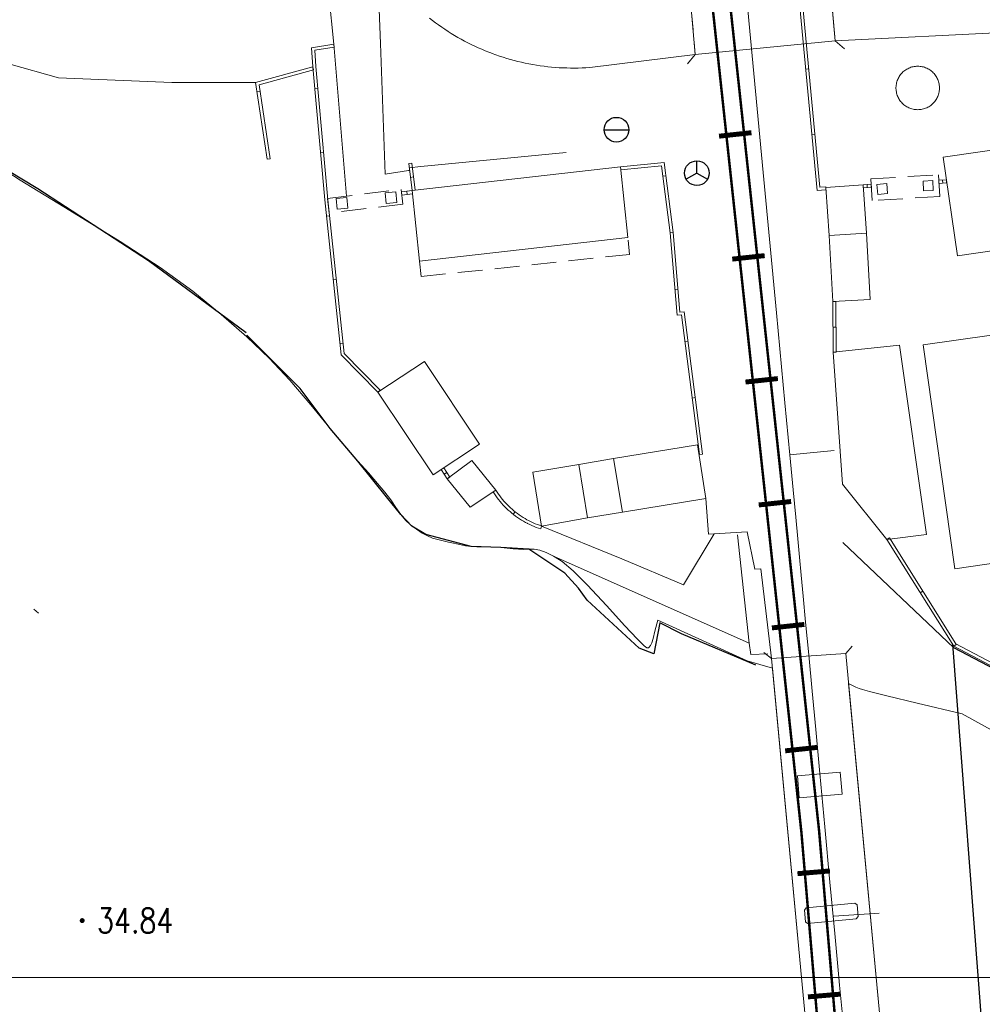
# Model space of a CAD drawing. Extents: x 39508475 to 39522402, y 3783947 to 3795549.
# Tile 203 of 256: x 39518641 to 39518719, y 3790498 to 3790577. Entities that reach past the tile are written whole.
import ezdxf
from ezdxf.enums import TextEntityAlignment as Align

# ---------------------------------------------------------------- set-up
doc = ezdxf.new("R2010")
doc.units = 0
doc.linetypes.add('X0', pattern=[4, 3, -1])
doc.linetypes.add('X5', pattern=[3, 2, -1])
doc.layers.get('0').update_dxf_attribs({"linetype": 'CONTINUOUS'})
for name, color, linetype in [('DLDW', 14, 'CONTINUOUS'), ('DLSS', 4, 'CONTINUOUS'), ('DMTZ', 3, 'CONTINUOUS'), ('GCD', 1, 'CONTINUOUS'), ('JCDL_DMX_F', 30, 'CONTINUOUS'), ('JCDL_JMDM_F', 231, 'CONTINUOUS'), ('JCDL_JMDX_F', 231, 'CONTINUOUS'), ('JCDL_JTM', 100, 'CONTINUOUS'), ('JCDL_JTX_F', 100, 'CONTINUOUS'), ('JCDL_SXX_F', 5, 'CONTINUOUS'), ('JCDL_ZBM', 3, 'CONTINUOUS'), ('JMD', 6, 'CONTINUOUS'), ('SXSS', 5, 'CONTINUOUS'), ('断面线', 2, 'CONTINUOUS')]:
    doc.layers.add(name, color=color, linetype=linetype)
doc.layers.add('JCDL_JMDX', color=1, linetype='CONTINUOUS', lineweight=0)
doc.layers.add('JCDL_SXM', color=5, linetype='CONTINUOUS', lineweight=0)
doc.styles.add('HZ', font='rs', dxfattribs={"width": 0.8, "bigfont": 'hztxt'})
doc.linetypes.add('10422', pattern='A,2,[150,AAA.SHX,S=1,R=0,X=0,Y=1],2,[177,AAA.SHX,S=1,R=0,X=0,Y=0.8],1e-09', length=4)
doc.linetypes.add('X19', pattern='A,4.5,[145,symbolx.shx,S=1,R=0,X=0,Y=1],4.5,-0.5,[146,symbolx.shx,S=1,R=0,X=0,Y=0],-0.5', length=10)
doc.linetypes.add('X35', pattern='A,2,[150,AAA.SHX,S=1,R=0,X=0,Y=1],2,[177,AAA.SHX,S=1,R=0,X=0,Y=0.8],1e-09', length=4)

# ---------------------------------------------------------------- blocks, each defined once
blk = doc.blocks.new('5321000')
at = {"color": 0}
blk.add_line((-1, 0), (1, 0), dxfattribs=at)
blk.add_circle((0, 0), 1, dxfattribs=at)
blk = doc.blocks.new('5250000')
at = {"color": 0}
for q in [(0, 1), (-0.866, -0.5), (0.866, -0.5)]:
    blk.add_line((0, 0), q, dxfattribs=at)
blk.add_circle((0, 0), 1, dxfattribs=at)
blk = doc.blocks.new('gc200')
at = {"const_width": 0.2}
blk.add_lwpolyline([(-0.1, 0, 1), (0.1, 0, 1)], format="xyb", close=True, dxfattribs=at)

msp = doc.modelspace()

# ---------------------------------------------------------------- linework, layer by layer
at = {"layer": 'DLSS', "linetype": 'Continuous', "lineweight": 0}
for points in [[(39518707.38437, 3790500), (39518707.04922, 3790503.54207), (39518706.66032, 3790507.68961), (39518706.24399, 3790512.16489), (39518705.84265, 3790516.48704), (39518705.51004, 3790520.05949), (39518705.2207, 3790523.15464), (39518704.94636, 3790526.07601), (39518704.69645, 3790528.73197), (39518704.4988, 3790530.83036), (39518704.33923, 3790532.52157), (39518704.20108, 3790533.98255), (39518704.06128, 3790535.46035), (39518703.8955, 3790537.21477), (39518703.68612, 3790539.43244), (39518703.41836, 3790542.26981), (39518703.02304, 3790546.4594), (39518702.33459, 3790553.75551), (39518701.26465, 3790565.09473), (39518699.74969, 3790581.15012), (39518695.50556, 3790626.1292), (39518691.26091, 3790671.18035), (39518690.74737, 3790676.63093), (39518690.41736, 3790680.173)], [(39518638.16971, 3790566.41096), (39518641.18958, 3790564.48909), (39518645.20425, 3790562.03692), (39518649.27575, 3790559.53109), (39518652.509, 3790557.40772), (39518655.13746, 3790555.49974), (39518657.434, 3790553.626), (39518659.51019, 3790551.80062), (39518661.31113, 3790550.07423), (39518662.98257, 3790548.29361), (39518664.67868, 3790546.30906), (39518666.26075, 3790544.40442), (39518667.50384, 3790542.92391), (39518668.49636, 3790541.76393), (39518669.34301, 3790540.8), (39518670.0819, 3790539.95582), (39518670.66969, 3790539.24558), (39518671.14893, 3790538.61388), (39518671.56924, 3790538.0002), (39518671.96424, 3790537.43252), (39518672.34845, 3790536.97356), (39518672.75689, 3790536.58934), (39518673.22299, 3790536.241), (39518673.69289, 3790535.93362), (39518674.11557, 3790535.70319), (39518674.52666, 3790535.53451), (39518674.96254, 3790535.40831), (39518675.39873, 3790535.30118), (39518675.81097, 3790535.20411), (39518676.23581, 3790535.10884), (39518676.70899, 3790535.007), (39518677.18933, 3790534.9145), (39518677.64102, 3790534.85427), (39518678.10392, 3790534.82333), (39518678.61718, 3790534.81678), (39518679.13193, 3790534.81369), (39518679.60041, 3790534.79577), (39518680.06264, 3790534.76012), (39518680.559, 3790534.705), (39518681.0471, 3790534.65183), (39518681.47829, 3790534.62353)], [(39518707.013, 3790542.609), (39518703.41836, 3790542.26981)], [(39518681.47829, 3790534.62353), (39518681.8882, 3790534.61948), (39518682.31386, 3790534.6375), (39518682.75006, 3790534.6339), (39518683.19952, 3790534.54868), (39518683.70536, 3790534.36717), (39518684.307, 3790534.08099), (39518685.01028, 3790533.64212), (39518685.89791, 3790532.88714), (39518687.06793, 3790531.71956), (39518688.60002, 3790530.06981), (39518690.08628, 3790528.44637), (39518691.08416, 3790527.37763), (39518691.64687, 3790526.80918), (39518691.856, 3790526.654), (39518691.92984, 3790526.65214), (39518691.98444, 3790526.65949), (39518692.02333, 3790526.67748), (39518692.05107, 3790526.70687), (39518692.07618, 3790526.74268), (39518692.10526, 3790526.78478), (39518692.14134, 3790526.83764), (39518692.187, 3790526.905), (39518692.25074, 3790527.05138), (39518692.35473, 3790527.40102), (39518692.51196, 3790528.00327), (39518692.73201, 3790528.89101), (39518699.95399, 3790525.60301), (39518702.01492, 3790525.00438), (39518704.36906, 3790500), (39518630.65931, 3790500)], [(39518704.18, 3790514.529), (39518704.02699, 3790516.301), (39518707.48364, 3790516.59945), (39518707.63664, 3790514.82745), (39518704.18, 3790514.529)], [(39518704.74, 3790505.617), (39518708.68, 3790506.01199), (39518708.84715, 3790505.86552), (39518708.94814, 3790504.91777), (39518708.78901, 3790504.74267), (39518704.84901, 3790504.34768), (39518704.68, 3790504.492), (39518704.60301, 3790505.44199), (39518704.74, 3790505.617)], [(39518710.64007, 3790505.19576), (39518706.978, 3790504.94906)], [(39518711.7971, 3790454.55747), (39518710.29448, 3790469.92384), (39518709.19133, 3790481.23229), (39518708.41733, 3790489.207), (39518707.88067, 3790494.78939), (39518707.44478, 3790499.36153), (39518707.38437, 3790500)]]:
    msp.add_lwpolyline(points, dxfattribs=at)
at = {"layer": 'DLSS', "color": 7, "linetype": 'Continuous', "const_width": 0.2, "flags": 128}
msp.add_lwpolyline([(39518694.36451, 3790604.5731), (39518704.35254, 3790511.72739), (39518717.22405, 3790360.34453)], dxfattribs=at)
at = {"layer": 'DLSS', "linetype": 'Continuous', "flags": 128}
for points, const_width in [([(39518695.79128, 3790604.72658), (39518705.78103, 3790511.86494), (39518718.69323, 3790360.00339)], 0.2), ([(39518700.31143, 3790568.31818), (39518697.69155, 3790568.03634)], 0.4), ([(39518701.38103, 3790558.37555), (39518698.76115, 3790558.09371)], 0.4), ([(39518702.45063, 3790548.43291), (39518699.83074, 3790548.15107)], 0.4), ([(39518703.52022, 3790538.49028), (39518700.90034, 3790538.20844)], 0.4), ([(39518704.58982, 3790528.54764), (39518701.96993, 3790528.26581)], 0.4), ([(39518705.65941, 3790518.60501), (39518703.03953, 3790518.32317)], 0.4), ([(39518706.65994, 3790508.61005), (39518704.03442, 3790508.38681)], 0.4), ([(39518707.50715, 3790498.646), (39518704.88162, 3790498.42276)], 0.4)]:
    msp.add_lwpolyline(points, dxfattribs=dict(at, const_width=const_width))
at = {"layer": 'DMTZ', "linetype": 'X35', "lineweight": 0}
for points in [[(39518667.58093, 3790563.18858), (39518666.54701, 3790575.47201), (39518666.131, 3790579.495), (39518665.49599, 3790585.288), (39518660.66101, 3790620.208)], [(39518620.755, 3790586.08099), (39518626.853, 3790579.77501), (39518631.155, 3790576.387), (39518636.22001, 3790575.007), (39518644.27401, 3790572.757), (39518653.45499, 3790572.39001), (39518660.219, 3790572.379)], [(39518670.08499, 3790581.759), (39518670.31, 3790575.54501), (39518670.706, 3790564.96899), (39518672.577, 3790565.258), (39518672.67532, 3790565.27318)], [(39518695.77301, 3790574.647), (39518687.235, 3790573.596), (39518686.92739, 3790573.57545), (39518686.61945, 3790573.56041), (39518686.31131, 3790573.55048), (39518686.00304, 3790573.54565), (39518685.69474, 3790573.54593), (39518685.38648, 3790573.55131), (39518685.07836, 3790573.5618), (39518684.77045, 3790573.57739), (39518684.46284, 3790573.59807), (39518684.15561, 3790573.62384), (39518683.84886, 3790573.6547), (39518683.54265, 3790573.69064), (39518683.23709, 3790573.73164), (39518682.93225, 3790573.77769), (39518682.62821, 3790573.82879), (39518682.32505, 3790573.88491), (39518682.02287, 3790573.94605), (39518681.72174, 3790574.01218), (39518681.42175, 3790574.08329), (39518681.12298, 3790574.15935), (39518680.82551, 3790574.24036), (39518680.52942, 3790574.32628), (39518680.23479, 3790574.41709), (39518679.94171, 3790574.51276), (39518679.65025, 3790574.61328), (39518679.3605, 3790574.71861), (39518679.236, 3790574.766), (39518679.07253, 3790574.82872), (39518678.78642, 3790574.94359), (39518678.50226, 3790575.06318), (39518678.22011, 3790575.18746), (39518677.94006, 3790575.31639), (39518677.66219, 3790575.44994), (39518677.38656, 3790575.58808), (39518677.11326, 3790575.73076), (39518676.84236, 3790575.87795), (39518676.57394, 3790576.0296), (39518676.30806, 3790576.18568), (39518676.0448, 3790576.34614), (39518675.78424, 3790576.51094), (39518675.52644, 3790576.68002), (39518675.27147, 3790576.85336), (39518675.01942, 3790577.03089), (39518674.77033, 3790577.21257), (39518674.52429, 3790577.39836), (39518674.28136, 3790577.58819)], [(39518736.69141, 3790577.13829), (39518730.8944, 3790576.89922), (39518721.12883, 3790576.43828), (39518707.08299, 3790575.742)], [(39518672.648, 3790565.48301), (39518673.572, 3790565.57301), (39518685.33899, 3790566.719)], [(39518699.177, 3790535.79699), (39518700.11501, 3790527.021), (39518700.25, 3790526.108), (39518701.635, 3790526.174)], [(39518700.11501, 3790527.021), (39518684.307, 3790534.081)]]:
    msp.add_lwpolyline(points, dxfattribs=at)
at = {"layer": 'JCDL_DMX_F', "color": 3, "linetype": 'X35', "lineweight": 0}
for points in [[(39518667.58093, 3790563.18858), (39518666.54701, 3790575.47201), (39518666.131, 3790579.495), (39518665.49599, 3790585.288), (39518660.66101, 3790620.208)], [(39518620.755, 3790586.08099), (39518626.853, 3790579.77501), (39518631.155, 3790576.387), (39518636.22001, 3790575.007), (39518644.27401, 3790572.757), (39518653.45499, 3790572.39001), (39518660.219, 3790572.379)], [(39518670.08499, 3790581.759), (39518670.31, 3790575.54501), (39518670.706, 3790564.96899), (39518672.577, 3790565.258), (39518672.67532, 3790565.27318)], [(39518695.77301, 3790574.647), (39518687.235, 3790573.596), (39518686.92739, 3790573.57545), (39518686.61945, 3790573.56041), (39518686.31131, 3790573.55048), (39518686.00304, 3790573.54565), (39518685.69474, 3790573.54593), (39518685.38648, 3790573.55131), (39518685.07836, 3790573.5618), (39518684.77045, 3790573.57739), (39518684.46284, 3790573.59807), (39518684.15561, 3790573.62384), (39518683.84886, 3790573.6547), (39518683.54265, 3790573.69064), (39518683.23709, 3790573.73164), (39518682.93225, 3790573.77769), (39518682.62821, 3790573.82879), (39518682.32505, 3790573.88491), (39518682.02287, 3790573.94605), (39518681.72174, 3790574.01218), (39518681.42175, 3790574.08329), (39518681.12298, 3790574.15935), (39518680.82551, 3790574.24036), (39518680.52942, 3790574.32628), (39518680.23479, 3790574.41709), (39518679.94171, 3790574.51276), (39518679.65025, 3790574.61328), (39518679.3605, 3790574.71861), (39518679.236, 3790574.766), (39518679.07253, 3790574.82872), (39518678.78642, 3790574.94359), (39518678.50226, 3790575.06318), (39518678.22011, 3790575.18746), (39518677.94006, 3790575.31639), (39518677.66219, 3790575.44994), (39518677.38656, 3790575.58808), (39518677.11326, 3790575.73076), (39518676.84236, 3790575.87795), (39518676.57394, 3790576.0296), (39518676.30806, 3790576.18568), (39518676.0448, 3790576.34614), (39518675.78424, 3790576.51094), (39518675.52644, 3790576.68002), (39518675.27147, 3790576.85336), (39518675.01942, 3790577.03089), (39518674.77033, 3790577.21257), (39518674.52429, 3790577.39836), (39518674.28136, 3790577.58819)], [(39518750, 3790576.91645), (39518749.16107, 3790577.03215), (39518748.18615, 3790577.1304), (39518747.18829, 3790577.18924), (39518746.08304, 3790577.21675), (39518744.89411, 3790577.2301), (39518743.58201, 3790577.23574), (39518742.01398, 3790577.23357), (39518740.07401, 3790577.224), (39518736.94142, 3790577.1486), (39518730.8944, 3790576.89922), (39518721.12883, 3790576.43828), (39518707.08299, 3790575.742)], [(39518672.648, 3790565.48301), (39518673.572, 3790565.57301), (39518685.33899, 3790566.719)], [(39518683.351, 3790536.50401), (39518689.835, 3790533.86), (39518694.826, 3790531.75599), (39518697.293, 3790535.86799)], [(39518699.177, 3790535.79699), (39518700.11501, 3790527.021), (39518700.25, 3790526.108), (39518701.635, 3790526.174)], [(39518684.307, 3790534.081), (39518700.11501, 3790527.021)]]:
    msp.add_lwpolyline(points, dxfattribs=at)
at = {"layer": 'JCDL_JMDM_F', "linetype": 'Continuous', "lineweight": 0}
msp.add_lwpolyline([(39518675.724, 3790540.314), (39518677.71675, 3790541.81511), (39518679.64601, 3790539.39899), (39518677.57501, 3790538.023), (39518675.724, 3790540.314)], dxfattribs=at)
at = {"layer": 'JCDL_JMDX', "color": 6, "linetype": 'Continuous', "lineweight": 0}
for points in [[(39518712.94981, 3790585.75465), (39518713.164, 3790583.578), (39518710.73699, 3790583.385), (39518703.706, 3790583.96899), (39518705.615, 3790563.64401), (39518706.33616, 3790563.69404)], [(39518713.19861, 3790585.77913), (39518713.43775, 3790583.34897), (39518710.73655, 3790583.13418), (39518703.98283, 3790583.69514), (39518705.84109, 3790563.91029), (39518706.31885, 3790563.94344)], [(39518666.54701, 3790575.47201), (39518664.74301, 3790575.193), (39518664.85, 3790573.643), (39518665.822, 3790562.877), (39518667.13899, 3790550.347), (39518670.11716, 3790547.32891)], [(39518666.58522, 3790575.22494), (39518665.00823, 3790574.98104), (39518665.09923, 3790573.66285), (39518666.07083, 3790562.90131), (39518667.37847, 3790550.46025), (39518670.29511, 3790547.5045)], [(39518666.54701, 3790575.47201), (39518666.58522, 3790575.22494)], [(39518664.85, 3790573.643), (39518660.219, 3790572.379), (39518661.166, 3790566.17301)], [(39518664.85, 3790573.643), (39518664.91583, 3790573.40182)], [(39518664.91583, 3790573.40182), (39518660.49974, 3790572.19649), (39518661.41314, 3790566.21072)], [(39518704.6943, 3790573.44664), (39518704.94321, 3790573.47002)], [(39518660.33043, 3790571.64874), (39518660.57757, 3790571.68646)], [(39518665.01116, 3790571.85805), (39518665.26014, 3790571.88053)], [(39518705.18845, 3790568.18546), (39518705.43736, 3790568.20884)], [(39518665.47615, 3790566.70766), (39518665.72514, 3790566.73014)], [(39518661.166, 3790566.17301), (39518661.41314, 3790566.21072)], [(39518672.604, 3790565.821), (39518672.8519, 3790565.85327)], [(39518672.604, 3790565.821), (39518672.88901, 3790563.632)], [(39518672.8519, 3790565.85327), (39518673.13691, 3790563.66428)], [(39518696.366, 3790542.322), (39518694.875, 3790553.84199), (39518694.53001, 3790553.81601), (39518693.978, 3790560.243), (39518693.245, 3790565.903), (39518689.737, 3790565.555)], [(39518689.737, 3790565.555), (39518689.76168, 3790565.30622)], [(39518696.11807, 3790542.28991), (39518694.65748, 3790553.5749), (39518694.30209, 3790553.54813), (39518693.72938, 3790560.21624), (39518693.02823, 3790565.63027), (39518689.76168, 3790565.30622)], [(39518693.384, 3790564.82965), (39518693.13607, 3790564.79754)], [(39518672.74935, 3790564.70461), (39518672.99726, 3790564.73689)], [(39518706.33616, 3790563.69404), (39518706.31885, 3790563.94344)], [(39518710.0016, 3790564.14748), (39518709.33401, 3790564.107)], [(39518709.33401, 3790564.107), (39518709.34914, 3790563.85745)], [(39518709.66113, 3790564.12683), (39518709.67626, 3790563.87729)], [(39518710.0016, 3790564.14748), (39518710.01673, 3790563.89794)], [(39518716.07591, 3790564.50566), (39518715.46029, 3790564.46703)], [(39518715.46029, 3790564.46703), (39518715.47595, 3790564.21752)], [(39518716.09157, 3790564.25615), (39518715.47595, 3790564.21752)], [(39518715.7681, 3790564.48634), (39518715.78376, 3790564.23684)], [(39518716.07591, 3790564.50566), (39518716.09157, 3790564.25615)], [(39518672.88901, 3790563.632), (39518672.0166, 3790563.52551)], [(39518672.0166, 3790563.52551), (39518672.04689, 3790563.27735)], [(39518672.9193, 3790563.38384), (39518672.04689, 3790563.27735)], [(39518672.4528, 3790563.57875), (39518672.48309, 3790563.3306)], [(39518672.88901, 3790563.632), (39518673.13691, 3790563.66428)], [(39518672.88901, 3790563.632), (39518672.9193, 3790563.38384)], [(39518710.01673, 3790563.89794), (39518709.34914, 3790563.85745)], [(39518665.96052, 3790561.55917), (39518666.20915, 3790561.5853)], [(39518693.97576, 3790560.26028), (39518693.72783, 3790560.22817)], [(39518666.50108, 3790556.41616), (39518666.74971, 3790556.44229)], [(39518694.37079, 3790555.66973), (39518694.12171, 3790555.64833)], [(39518706.89139, 3790554.66154), (39518707.14138, 3790554.66267)], [(39518706.89139, 3790554.66154), (39518706.90982, 3790550.57804)], [(39518707.14138, 3790554.66267), (39518707.15982, 3790550.57917)], [(39518706.90079, 3790552.57896), (39518707.15079, 3790552.58008)], [(39518667.04165, 3790551.27315), (39518667.29028, 3790551.29928)], [(39518695.18319, 3790551.46083), (39518694.93525, 3790551.42874)], [(39518706.90982, 3790550.57804), (39518707.15982, 3790550.57917)], [(39518670.11716, 3790547.32891), (39518670.29511, 3790547.5045)], [(39518695.77459, 3790546.89142), (39518695.52666, 3790546.85933)], [(39518696.366, 3790542.322), (39518696.11807, 3790542.28991)], [(39518675.22232, 3790541.06906), (39518675.43055, 3790541.20741)], [(39518675.22232, 3790541.06906), (39518675.724, 3790540.314)], [(39518675.43055, 3790541.20741), (39518675.93222, 3790540.45235)], [(39518675.47316, 3790540.69153), (39518675.68139, 3790540.82988)], [(39518675.724, 3790540.314), (39518675.93222, 3790540.45235)], [(39518683.27168, 3790536.26692), (39518683.09312, 3790536.32666), (39518682.91321, 3790536.39278), (39518682.73541, 3790536.46364), (39518682.5596, 3790536.53927), (39518682.3859, 3790536.61964), (39518682.2145, 3790536.70464), (39518682.17396, 3790536.7261), (39518682.0453, 3790536.79433), (39518681.87871, 3790536.8885), (39518681.7147, 3790536.98715), (39518681.55342, 3790537.09021), (39518681.39499, 3790537.19759), (39518681.23952, 3790537.30922), (39518681.08712, 3790537.42501), (39518680.93791, 3790537.54488), (39518680.792, 3790537.66875), (39518680.6495, 3790537.79651), (39518680.5105, 3790537.92808), (39518680.37511, 3790538.06337), (39518680.24343, 3790538.20227), (39518680.11556, 3790538.34467), (39518679.99159, 3790538.49049), (39518679.8716, 3790538.6396), (39518679.75569, 3790538.79191), (39518679.64395, 3790538.9473), (39518679.53629, 3790539.10588), (39518679.43514, 3790539.26469), (39518679.64601, 3790539.39899)], [(39518679.64601, 3790539.39899), (39518679.43514, 3790539.26469)], [(39518683.351, 3790536.50401), (39518683.17592, 3790536.56259), (39518683.00262, 3790536.62627), (39518682.83111, 3790536.69462), (39518682.6615, 3790536.76759), (39518682.49394, 3790536.84511), (39518682.32853, 3790536.92714), (39518682.29101, 3790536.947), (39518682.1654, 3790537.01362), (39518682.00467, 3790537.10447), (39518681.84646, 3790537.19964), (39518681.69088, 3790537.29906), (39518681.53805, 3790537.40264), (39518681.38807, 3790537.51032), (39518681.24106, 3790537.62202), (39518681.09713, 3790537.73766), (39518680.95637, 3790537.85714), (39518680.8189, 3790537.9804), (39518680.68482, 3790538.10732), (39518680.55422, 3790538.23782), (39518680.42719, 3790538.37181), (39518680.30383, 3790538.50919), (39518680.18424, 3790538.64985), (39518680.0685, 3790538.79369), (39518679.95668, 3790538.94062), (39518679.84889, 3790539.09051), (39518679.74518, 3790539.24327), (39518679.64601, 3790539.39899)], [(39518681.20364, 3790537.65209), (39518681.04706, 3790537.45719)], [(39518683.351, 3790536.50401), (39518683.27168, 3790536.26692)], [(39518711.26911, 3790535.40862), (39518711.48099, 3790535.54131)], [(39518711.26911, 3790535.40862), (39518716.66364, 3790526.79483), (39518750, 3790509.21953)], [(39518711.48099, 3790535.54131), (39518716.83979, 3790526.98458), (39518750, 3790509.50214)], [(39518713.96638, 3790531.10172), (39518714.17826, 3790531.23442)], [(39518716.66364, 3790526.79483), (39518716.87552, 3790526.92752)]]:
    msp.add_lwpolyline(points, dxfattribs=at)
at = {"layer": 'JCDL_JMDX', "color": 6, "linetype": 'X5', "lineweight": 0}
for points in [[(39518709.97501, 3790564.58601), (39518715.43301, 3790564.91701), (39518715.53957, 3790563.15961), (39518710.08158, 3790562.82861), (39518709.97501, 3790564.58601)], [(39518666.036, 3790563), (39518671.992, 3790563.727), (39518672.13619, 3790562.54577), (39518666.18018, 3790561.81877), (39518666.036, 3790563)]]:
    msp.add_lwpolyline(points, dxfattribs=at)
at = {"layer": 'JCDL_JMDX', "color": 6, "linetype": 'X19', "lineweight": 0}
msp.add_lwpolyline([(39518696.632, 3790538.73401), (39518696.82699, 3790535.84401), (39518699.963, 3790536.032), (39518700.578, 3790533.011), (39518701.06599, 3790533.032), (39518701.942, 3790525.779)], dxfattribs=at)
at = {"layer": 'JCDL_JMDX_F', "linetype": 'X0', "lineweight": 0}
for points in [[(39518707.08299, 3790575.742), (39518706.656, 3790580.677)], [(39518695.331, 3790579.63799), (39518695.77301, 3790574.647)]]:
    msp.add_lwpolyline(points, dxfattribs=at)
at = {"layer": 'JCDL_JMDX_F', "linetype": 'Continuous', "lineweight": 0}
for points in [[(39518695.77301, 3790574.647), (39518707.08299, 3790575.742)], [(39518707.08299, 3790575.742), (39518707.84842, 3790575.09848)], [(39518695.77301, 3790574.647), (39518695.13104, 3790573.88027)], [(39518710.458, 3790564.12), (39518711.253, 3790564.20301), (39518711.32599, 3790563.398), (39518710.53002, 3790563.32581), (39518710.458, 3790564.12)], [(39518714.185, 3790564.387), (39518714.223, 3790563.615), (39518715.01593, 3790563.65403), (39518714.97701, 3790564.445), (39518714.185, 3790564.387)], [(39518670.69, 3790563.45), (39518671.548, 3790563.535), (39518671.63278, 3790562.67919), (39518670.77478, 3790562.59419), (39518670.69, 3790563.45)], [(39518666.733, 3790562.98399), (39518667.591, 3790563.069), (39518667.67578, 3790562.21318), (39518666.81778, 3790562.12819), (39518666.733, 3790562.98399)]]:
    msp.add_lwpolyline(points, dxfattribs=at)
at = {"layer": 'JCDL_JMDX_F', "linetype": 'X5', "lineweight": 0}
msp.add_lwpolyline([(39518673.464, 3790557.923), (39518673.596, 3790556.68299), (39518690.45637, 3790558.47781), (39518690.33454, 3790559.62217)], dxfattribs=at)
at = {"layer": 'JCDL_JTM', "linetype": 'Continuous', "lineweight": 0}
for points in [[(39518695.331, 3790579.63799), (39518706.656, 3790580.677), (39518707.08299, 3790575.742), (39518695.77301, 3790574.647), (39518695.331, 3790579.63799)], [(39518710.40694, 3790500), (39518704.36907, 3790500), (39518701.942, 3790525.779), (39518707.94, 3790526.18601), (39518710.40694, 3790500)], [(39518713.807, 3790463.909), (39518707.82499, 3790463.293), (39518704.36907, 3790500), (39518710.40694, 3790500), (39518713.807, 3790463.909)]]:
    msp.add_lwpolyline(points, dxfattribs=at)
at = {"layer": 'JCDL_JTX_F', "linetype": 'Continuous', "lineweight": 0}
for points in [[(39518707.94, 3790526.18601), (39518708.45014, 3790526.80226)], [(39518701.942, 3790525.779), (39518701.32578, 3790526.28917)], [(39518701.942, 3790525.779), (39518704.36907, 3790500)], [(39518710.40694, 3790500), (39518707.94, 3790526.18601)], [(39518704.36907, 3790500), (39518707.82499, 3790463.293)], [(39518713.807, 3790463.909), (39518710.40694, 3790500)]]:
    msp.add_lwpolyline(points, dxfattribs=at)
at = {"layer": 'JCDL_SXM', "linetype": 'Continuous', "lineweight": 0}
for points in [[(39518638.16971, 3790566.41096), (39518641.18958, 3790564.48909), (39518645.20425, 3790562.03692), (39518649.27575, 3790559.53109), (39518652.509, 3790557.40772), (39518655.13746, 3790555.49974), (39518657.434, 3790553.626), (39518659.51019, 3790551.80062), (39518661.31113, 3790550.07423), (39518662.98257, 3790548.29361), (39518664.67868, 3790546.30906), (39518666.26075, 3790544.40442), (39518667.50384, 3790542.92391), (39518668.49636, 3790541.76393), (39518669.34301, 3790540.8), (39518670.0819, 3790539.95582), (39518670.66969, 3790539.24558), (39518671.14893, 3790538.61388), (39518671.56924, 3790538.0002), (39518671.96424, 3790537.43252), (39518672.34845, 3790536.97356), (39518672.75689, 3790536.58934), (39518673.22299, 3790536.241), (39518673.69289, 3790535.93362), (39518674.11557, 3790535.70319), (39518674.52666, 3790535.53451), (39518674.96254, 3790535.40831), (39518675.39873, 3790535.30118), (39518675.81097, 3790535.20411), (39518676.23581, 3790535.10884), (39518676.70899, 3790535.007), (39518677.18933, 3790534.9145), (39518677.64102, 3790534.85427), (39518678.10392, 3790534.82333), (39518678.61718, 3790534.81678), (39518679.13193, 3790534.81369), (39518679.60041, 3790534.79577), (39518680.06264, 3790534.76012), (39518680.559, 3790534.705), (39518681.0471, 3790534.65183), (39518681.47829, 3790534.62353)], [(39518681.47829, 3790534.62353), (39518681.8882, 3790534.61948), (39518682.31386, 3790534.6375), (39518682.75006, 3790534.6339), (39518683.19952, 3790534.54868), (39518683.70536, 3790534.36717), (39518684.307, 3790534.08099), (39518685.01028, 3790533.64212), (39518685.89791, 3790532.88714), (39518687.06793, 3790531.71956), (39518688.60002, 3790530.06981), (39518690.08628, 3790528.44637), (39518691.08416, 3790527.37763), (39518691.64687, 3790526.80918), (39518691.856, 3790526.654), (39518691.92984, 3790526.65214), (39518691.98444, 3790526.65949), (39518692.02333, 3790526.67748), (39518692.05107, 3790526.70687), (39518692.07618, 3790526.74268), (39518692.10526, 3790526.78478), (39518692.14134, 3790526.83764), (39518692.187, 3790526.905), (39518692.25074, 3790527.05138), (39518692.35473, 3790527.40102), (39518692.51196, 3790528.00327), (39518692.73201, 3790528.89101), (39518699.95399, 3790525.60301), (39518702.01492, 3790525.00438), (39518704.36906, 3790500), (39518630.65931, 3790500)], [(39518750, 3790500), (39518710.40693, 3790500), (39518708.16799, 3790523.76599), (39518708.48241, 3790523.60528), (39518708.75772, 3790523.47632), (39518709.01644, 3790523.36964), (39518709.28219, 3790523.27436), (39518709.85488, 3790523.11383), (39518711.26642, 3790522.76212), (39518713.7175, 3790522.17069), (39518717.34105, 3790521.30662), (39518745.87689, 3790505.57125), (39518750, 3790503.35881), (39518750, 3790500)], [(39518699.30726, 3790455.42051), (39518699.60496, 3790454.60415), (39518651.669, 3790463.86999), (39518636.35476, 3790490.32859), (39518630.65931, 3790500), (39518704.36906, 3790500), (39518707.82499, 3790463.293), (39518703.90087, 3790460.64937), (39518701.27475, 3790458.80343), (39518699.80763, 3790457.64808), (39518699.28495, 3790457.03119), (39518699.15388, 3790456.58379), (39518699.15753, 3790456.06501), (39518699.30726, 3790455.42051)], [(39518750, 3790500), (39518750, 3790461.71355), (39518746.65475, 3790462.03424), (39518730.44581, 3790463.89108), (39518713.66241, 3790465.44376), (39518710.40693, 3790500), (39518750, 3790500)]]:
    msp.add_lwpolyline(points, dxfattribs=at)
at = {"layer": 'JCDL_SXX_F', "color": 142, "linetype": 'Continuous', "lineweight": 0, "true_color": 0x00a0e9}
msp.add_lwpolyline([(39518642.6777, 3790529.46265), (39518642.29907, 3790529.78921)], dxfattribs=at)
at = {"layer": 'JCDL_ZBM', "linetype": 'Continuous', "lineweight": 0}
msp.add_lwpolyline([(39518666.131, 3790579.495), (39518666.547, 3790575.47201), (39518664.74301, 3790575.193), (39518664.85, 3790573.643), (39518660.219, 3790572.379), (39518653.45499, 3790572.39), (39518644.27401, 3790572.757), (39518636.22, 3790575.007)], dxfattribs=at)
at = {"layer": 'JMD', "linetype": 'Continuous', "lineweight": 0}
for points in [[(39518712.94981, 3790585.75465), (39518713.164, 3790583.578), (39518710.73699, 3790583.385), (39518703.706, 3790583.96899), (39518705.615, 3790563.64401), (39518706.33616, 3790563.69404)], [(39518713.19861, 3790585.77913), (39518713.43775, 3790583.34897), (39518710.73655, 3790583.13418), (39518703.98283, 3790583.69514), (39518705.84109, 3790563.91029), (39518706.31885, 3790563.94344)], [(39518666.54701, 3790575.47201), (39518664.74301, 3790575.193), (39518664.85, 3790573.643), (39518665.822, 3790562.877), (39518667.13899, 3790550.347), (39518670.11716, 3790547.32891)], [(39518666.58522, 3790575.22494), (39518665.00823, 3790574.98104), (39518665.09923, 3790573.66285), (39518666.07083, 3790562.90131), (39518667.37847, 3790550.46025), (39518670.29511, 3790547.5045)], [(39518666.54701, 3790575.47201), (39518666.58522, 3790575.22494)], [(39518664.85, 3790573.643), (39518660.219, 3790572.379), (39518661.166, 3790566.17301)], [(39518664.85, 3790573.643), (39518664.91583, 3790573.40182)], [(39518664.91583, 3790573.40182), (39518660.49974, 3790572.19649), (39518661.41314, 3790566.21072)], [(39518704.6943, 3790573.44664), (39518704.94321, 3790573.47002)], [(39518660.33043, 3790571.64874), (39518660.57757, 3790571.68646)], [(39518665.01116, 3790571.85805), (39518665.26014, 3790571.88053)], [(39518705.18845, 3790568.18546), (39518705.43736, 3790568.20884)], [(39518665.47615, 3790566.70766), (39518665.72514, 3790566.73014)], [(39518661.166, 3790566.17301), (39518661.41314, 3790566.21072)], [(39518672.604, 3790565.821), (39518672.8519, 3790565.85327)], [(39518672.604, 3790565.821), (39518672.88901, 3790563.632)], [(39518672.8519, 3790565.85327), (39518673.13691, 3790563.66428)], [(39518696.366, 3790542.322), (39518694.875, 3790553.84199), (39518694.53001, 3790553.81601), (39518693.978, 3790560.243), (39518693.245, 3790565.903), (39518689.737, 3790565.555)], [(39518689.737, 3790565.555), (39518689.76168, 3790565.30622)], [(39518696.11807, 3790542.28991), (39518694.65748, 3790553.5749), (39518694.30209, 3790553.54813), (39518693.72938, 3790560.21624), (39518693.02823, 3790565.63027), (39518689.76168, 3790565.30622)], [(39518693.384, 3790564.82965), (39518693.13607, 3790564.79754)], [(39518672.74935, 3790564.70461), (39518672.99726, 3790564.73689)], [(39518706.33616, 3790563.69404), (39518706.31885, 3790563.94344)], [(39518710.0016, 3790564.14748), (39518709.33401, 3790564.107)], [(39518709.33401, 3790564.107), (39518709.34914, 3790563.85745)], [(39518709.66113, 3790564.12683), (39518709.67626, 3790563.87729)], [(39518710.0016, 3790564.14748), (39518710.01673, 3790563.89794)], [(39518716.07591, 3790564.50566), (39518715.46029, 3790564.46703)], [(39518715.46029, 3790564.46703), (39518715.47595, 3790564.21752)], [(39518716.09157, 3790564.25615), (39518715.47595, 3790564.21752)], [(39518715.7681, 3790564.48634), (39518715.78376, 3790564.23684)], [(39518716.07591, 3790564.50566), (39518716.09157, 3790564.25615)], [(39518672.88901, 3790563.632), (39518672.0166, 3790563.52551)], [(39518672.0166, 3790563.52551), (39518672.04689, 3790563.27735)], [(39518672.9193, 3790563.38384), (39518672.04689, 3790563.27735)], [(39518672.4528, 3790563.57875), (39518672.48309, 3790563.3306)], [(39518672.88901, 3790563.632), (39518673.13691, 3790563.66428)], [(39518672.88901, 3790563.632), (39518672.9193, 3790563.38384)], [(39518710.01673, 3790563.89794), (39518709.34914, 3790563.85745)], [(39518665.96052, 3790561.55917), (39518666.20915, 3790561.5853)], [(39518693.97576, 3790560.26028), (39518693.72783, 3790560.22817)], [(39518666.50108, 3790556.41616), (39518666.74971, 3790556.44229)], [(39518694.37079, 3790555.66973), (39518694.12171, 3790555.64833)], [(39518706.89139, 3790554.66154), (39518707.14138, 3790554.66267)], [(39518706.89139, 3790554.66154), (39518706.90982, 3790550.57804)], [(39518707.14138, 3790554.66267), (39518707.15982, 3790550.57917)], [(39518706.90079, 3790552.57896), (39518707.15079, 3790552.58008)], [(39518667.04165, 3790551.27315), (39518667.29028, 3790551.29928)], [(39518695.18319, 3790551.46083), (39518694.93525, 3790551.42874)], [(39518706.90982, 3790550.57804), (39518707.15982, 3790550.57917)], [(39518670.11716, 3790547.32891), (39518670.29511, 3790547.5045)], [(39518695.77459, 3790546.89142), (39518695.52666, 3790546.85933)], [(39518696.366, 3790542.322), (39518696.11807, 3790542.28991)], [(39518675.22232, 3790541.06906), (39518675.43055, 3790541.20741)], [(39518675.22232, 3790541.06906), (39518675.724, 3790540.314)], [(39518675.43055, 3790541.20741), (39518675.93222, 3790540.45235)], [(39518675.47316, 3790540.69153), (39518675.68139, 3790540.82988)], [(39518675.724, 3790540.314), (39518675.93222, 3790540.45235)], [(39518683.27168, 3790536.26692), (39518683.09312, 3790536.32666), (39518682.91321, 3790536.39278), (39518682.73541, 3790536.46364), (39518682.5596, 3790536.53927), (39518682.3859, 3790536.61964), (39518682.2145, 3790536.70464), (39518682.17396, 3790536.7261), (39518682.0453, 3790536.79433), (39518681.87871, 3790536.8885), (39518681.7147, 3790536.98715), (39518681.55342, 3790537.09021), (39518681.39499, 3790537.19759), (39518681.23952, 3790537.30922), (39518681.08712, 3790537.42501), (39518680.93791, 3790537.54488), (39518680.792, 3790537.66875), (39518680.6495, 3790537.79651), (39518680.5105, 3790537.92808), (39518680.37511, 3790538.06337), (39518680.24343, 3790538.20227), (39518680.11556, 3790538.34467), (39518679.99159, 3790538.49049), (39518679.8716, 3790538.6396), (39518679.75569, 3790538.79191), (39518679.64395, 3790538.9473), (39518679.53629, 3790539.10588), (39518679.43514, 3790539.26469), (39518679.64601, 3790539.39899)], [(39518679.64601, 3790539.39899), (39518679.43514, 3790539.26469)], [(39518683.351, 3790536.50401), (39518683.17592, 3790536.56259), (39518683.00262, 3790536.62627), (39518682.83111, 3790536.69462), (39518682.6615, 3790536.76759), (39518682.49394, 3790536.84511), (39518682.32853, 3790536.92714), (39518682.29101, 3790536.947), (39518682.1654, 3790537.01362), (39518682.00467, 3790537.10447), (39518681.84646, 3790537.19964), (39518681.69088, 3790537.29906), (39518681.53805, 3790537.40264), (39518681.38807, 3790537.51032), (39518681.24106, 3790537.62202), (39518681.09713, 3790537.73766), (39518680.95637, 3790537.85714), (39518680.8189, 3790537.9804), (39518680.68482, 3790538.10732), (39518680.55422, 3790538.23782), (39518680.42719, 3790538.37181), (39518680.30383, 3790538.50919), (39518680.18424, 3790538.64985), (39518680.0685, 3790538.79369), (39518679.95668, 3790538.94062), (39518679.84889, 3790539.09051), (39518679.74518, 3790539.24327), (39518679.64601, 3790539.39899)], [(39518681.20364, 3790537.65209), (39518681.04706, 3790537.45719)], [(39518683.351, 3790536.50401), (39518683.27168, 3790536.26692)], [(39518711.26911, 3790535.40862), (39518711.48099, 3790535.54131)], [(39518711.26911, 3790535.40862), (39518716.66364, 3790526.79483), (39518750, 3790509.21953)], [(39518711.48099, 3790535.54131), (39518716.83979, 3790526.98458), (39518750, 3790509.50214)], [(39518713.96638, 3790531.10172), (39518714.17826, 3790531.23442)], [(39518716.66364, 3790526.79483), (39518716.87552, 3790526.92752)]]:
    msp.add_lwpolyline(points, dxfattribs=at)
at = {"layer": 'JMD', "color": 6, "linetype": 'Continuous', "lineweight": 0}
for points in [[(39518714.64821, 3790570.42164), (39518714.56634, 3790570.3763), (39518714.48217, 3790570.33538), (39518714.39595, 3790570.299), (39518714.30791, 3790570.26726), (39518714.2183, 3790570.24025), (39518714.12739, 3790570.21805), (39518714.03542, 3790570.20072), (39518713.94266, 3790570.18831), (39518713.84937, 3790570.18085), (39518713.75581, 3790570.17837), (39518713.66226, 3790570.18087), (39518713.56897, 3790570.18834), (39518713.47622, 3790570.20077), (39518713.38425, 3790570.21812), (39518713.29334, 3790570.24034), (39518713.20374, 3790570.26737), (39518713.11571, 3790570.29912), (39518713.02949, 3790570.33552), (39518712.94533, 3790570.37645), (39518712.86346, 3790570.42181), (39518712.78413, 3790570.47146), (39518712.70756, 3790570.52526), (39518712.63395, 3790570.58305), (39518712.56352, 3790570.64469), (39518712.49648, 3790570.70999), (39518712.43301, 3790570.77876), (39518712.37328, 3790570.85081), (39518712.31748, 3790570.92594), (39518712.26575, 3790571.00393), (39518712.21824, 3790571.08456), (39518712.1751, 3790571.16761), (39518712.13644, 3790571.25284), (39518712.10236, 3790571.34), (39518712.07298, 3790571.42886), (39518712.04836, 3790571.51915), (39518712.02859, 3790571.61062), (39518712.01371, 3790571.70302), (39518712.00377, 3790571.79608), (39518711.9988, 3790571.88953), (39518711.99881, 3790571.98312), (39518712.0038, 3790572.07657), (39518712.01376, 3790572.16963), (39518712.02865, 3790572.26202), (39518712.04844, 3790572.35349), (39518712.07307, 3790572.44378), (39518712.10248, 3790572.53263), (39518712.13657, 3790572.61979), (39518712.17524, 3790572.70501), (39518712.2184, 3790572.78805), (39518712.26592, 3790572.86867), (39518712.31766, 3790572.94665), (39518712.37348, 3790573.02177), (39518712.43322, 3790573.09381), (39518712.49671, 3790573.16257), (39518712.56377, 3790573.22786), (39518712.6342, 3790573.28948), (39518712.70782, 3790573.34726), (39518712.78441, 3790573.40105), (39518712.86375, 3790573.45068), (39518712.94562, 3790573.49602), (39518713.02979, 3790573.53694), (39518713.11601, 3790573.57332), (39518713.20405, 3790573.60506), (39518713.29366, 3790573.63207), (39518713.38457, 3790573.65427), (39518713.47654, 3790573.6716), (39518713.5693, 3790573.68402), (39518713.66259, 3790573.69148), (39518713.75614, 3790573.69396), (39518713.8497, 3790573.69146), (39518713.94298, 3790573.68398), (39518714.03574, 3790573.67155), (39518714.12771, 3790573.6542), (39518714.21862, 3790573.63198), (39518714.30822, 3790573.60496), (39518714.39625, 3790573.5732), (39518714.48247, 3790573.5368), (39518714.56663, 3790573.49587), (39518714.64849, 3790573.45051), (39518714.72783, 3790573.40087), (39518714.8044, 3790573.34707), (39518714.87801, 3790573.28927), (39518714.94843, 3790573.22763), (39518715.01548, 3790573.16234), (39518715.07895, 3790573.09357), (39518715.13868, 3790573.02152), (39518715.19448, 3790572.94639), (39518715.24621, 3790572.86839), (39518715.29371, 3790572.78776), (39518715.33686, 3790572.70471), (39518715.37552, 3790572.61948), (39518715.40959, 3790572.53232), (39518715.43898, 3790572.44347), (39518715.46359, 3790572.35317), (39518715.48337, 3790572.2617), (39518715.49825, 3790572.1693), (39518715.50818, 3790572.07625), (39518715.51316, 3790571.98279), (39518715.51315, 3790571.8892), (39518715.50816, 3790571.79575), (39518715.4982, 3790571.7027), (39518715.48331, 3790571.6103), (39518715.46352, 3790571.51883), (39518715.43888, 3790571.42854), (39518715.40948, 3790571.3397), (39518715.37539, 3790571.25254), (39518715.33672, 3790571.16732), (39518715.29355, 3790571.08428), (39518715.24604, 3790571.00365), (39518715.19429, 3790570.92567), (39518715.13847, 3790570.85055), (39518715.07874, 3790570.77851), (39518715.01525, 3790570.70975), (39518714.94819, 3790570.64447), (39518714.87776, 3790570.58285), (39518714.80414, 3790570.52506), (39518714.72755, 3790570.47128), (39518714.64821, 3790570.42164)], [(39518750, 3790563.16165), (39518716.96518, 3790558.37212), (39518715.81199, 3790566.32599), (39518750, 3790571.28272), (39518750, 3790563.16165)], [(39518689.737, 3790565.555), (39518690.312, 3790559.84601), (39518673.464, 3790557.923), (39518672.88901, 3790563.632), (39518689.737, 3790565.555)], [(39518706.322, 3790563.89799), (39518709.33401, 3790564.107), (39518709.60511, 3790560.19991), (39518706.5931, 3790559.99091), (39518706.322, 3790563.89799)], [(39518709.60511, 3790560.19991), (39518709.90564, 3790554.83024), (39518706.89139, 3790554.66154), (39518706.5931, 3790559.99091), (39518709.60511, 3790560.19991)], [(39518716.74739, 3790533.056), (39518714.18382, 3790551.17398), (39518738.39847, 3790554.59489), (39518739.14, 3790549.346), (39518722.81, 3790547.039), (39518724.677, 3790534.21), (39518716.74739, 3790533.056)], [(39518712.28708, 3790551.13431), (39518714.47321, 3790535.80912), (39518711.26911, 3790535.40862), (39518707.6645, 3790539.88101), (39518706.90982, 3790550.57804), (39518712.28708, 3790551.13431)], [(39518673.87401, 3790549.82499), (39518678.32285, 3790543.12909), (39518674.566, 3790540.63301), (39518670.11716, 3790547.32891), (39518673.87401, 3790549.82499)], [(39518695.94501, 3790543.08), (39518696.632, 3790538.73401), (39518689.891, 3790537.61601), (39518689.17111, 3790541.95654), (39518695.94501, 3790543.08)], [(39518687.06799, 3790537.178), (39518686.35299, 3790541.48916), (39518689.17111, 3790541.95654), (39518689.891, 3790537.61601), (39518687.06799, 3790537.178)], [(39518683.351, 3790536.50401), (39518682.6267, 3790540.87115), (39518686.35299, 3790541.48916), (39518687.06799, 3790537.178), (39518683.351, 3790536.50401)]]:
    msp.add_lwpolyline(points, dxfattribs=at)
at = {"layer": 'JMD', "linetype": 'X5', "lineweight": 0}
for points in [[(39518709.97501, 3790564.58601), (39518715.43301, 3790564.91701), (39518715.53957, 3790563.15961), (39518710.08158, 3790562.82861), (39518709.97501, 3790564.58601)], [(39518666.036, 3790563), (39518671.992, 3790563.727), (39518672.13619, 3790562.54577), (39518666.18018, 3790561.81877), (39518666.036, 3790563)]]:
    msp.add_lwpolyline(points, dxfattribs=at)
at = {"layer": 'JMD', "linetype": 'X19', "lineweight": 0}
msp.add_lwpolyline([(39518696.632, 3790538.73401), (39518696.82699, 3790535.84401), (39518699.963, 3790536.032), (39518700.578, 3790533.011), (39518701.06599, 3790533.032), (39518701.942, 3790525.779)], dxfattribs=at)
at = {"layer": 'SXSS', "linetype": '10422', "flags": 128}
for points in [[(39518659.46696, 3790552.13718), (39518651.56364, 3790557.95131), (39518642.61869, 3790563.77802), (39518637.67883, 3790566.73448), (39518630.31487, 3790572.56096), (39518627.31934, 3790576.0825), (39518624.3218, 3790580.46626), (39518621.29024, 3790584.42189), (39518615.50448, 3790591.0519), (39518609.80719, 3790599.07036), (39518605.26108, 3790607.50287), (39518602.00352, 3790613.60646), (39518597.26589, 3790622.01495), (39518592.91569, 3790630.14762), (39518592.08846, 3790632.6798), (39518590.7442, 3790636.60725), (39518590.22201, 3790638.15257), (39518581.60607, 3790652.86094), (39518573.5086, 3790663.4913), (39518570.98926, 3790667.47829), (39518568.67987, 3790669.47179), (39518565.63567, 3790673.14402), (39518559.11481, 3790680.50255), (39518549.64789, 3790692.69819), (39518538.63672, 3790703.94473), (39518525.23001, 3790716.83732), (39518515.81012, 3790726.17222), (39518511.05646, 3790735.3445), (39518504.22202, 3790744.17686), (39518493.46959, 3790753.67602), (39518489.13824, 3790757.67223), (39518486.80597, 3790758.75454), (39518485.14007, 3790758.75454), (39518480.53918, 3790755.98065)], [(39518700.67595, 3790525.25519), (39518694.66483, 3790527.78495), (39518692.89313, 3790528.67037), (39518692.41385, 3790526.17813), (39518691.24326, 3790526.62084), (39518687.03548, 3790530.51034), (39518686.33945, 3790531.49063), (39518685.23214, 3790532.69226), (39518682.31386, 3790534.6375), (39518680.06264, 3790534.76012), (39518677.64102, 3790534.85427), (39518673.98458, 3790535.80921), (39518672.85627, 3790536.49741), (39518671.96424, 3790537.43252), (39518670.91501, 3790538.721), (39518668.49636, 3790541.76393), (39518666.26075, 3790544.40442), (39518663.81445, 3790547.62541), (39518659.51486, 3790551.95129)], [(39518756.26975, 3790506.8368), (39518750.3476, 3790509.00696), (39518716.6823, 3790526.66212), (39518707.71494, 3790535.16837)]]:
    msp.add_lwpolyline(points, dxfattribs=at)
at = {"layer": '断面线', "linetype": 'Continuous', "flags": 128}
msp.add_lwpolyline([(39518716.57233, 3790526.94063), (39518718.96957, 3790495.57843), (39518722.12569, 3790459.56147)], dxfattribs=at)

# ---------------------------------------------------------------- block references
at = {"layer": 'DLDW'}
for name, p in [('5321000', (39518689.398, 3790568.559)), ('5250000', (39518695.89999, 3790565.047))]:
    msp.add_blockref(name, p, dxfattribs=at)
at = {"layer": 'GCD', "linetype": 'Continuous'}
ref = msp.add_blockref('gc200', (39518646.201, 3790504.593, 34.844), dxfattribs=at)
ref.add_attrib('height', '34.84', dxfattribs={"linetype": 'Continuous', "height": 2, "style": 'HZ', "width": 0.8}).set_placement((39518647.401, 3790504.593, 34.844), align=Align.MIDDLE_LEFT)

doc.saveas('drawing.dxf')
